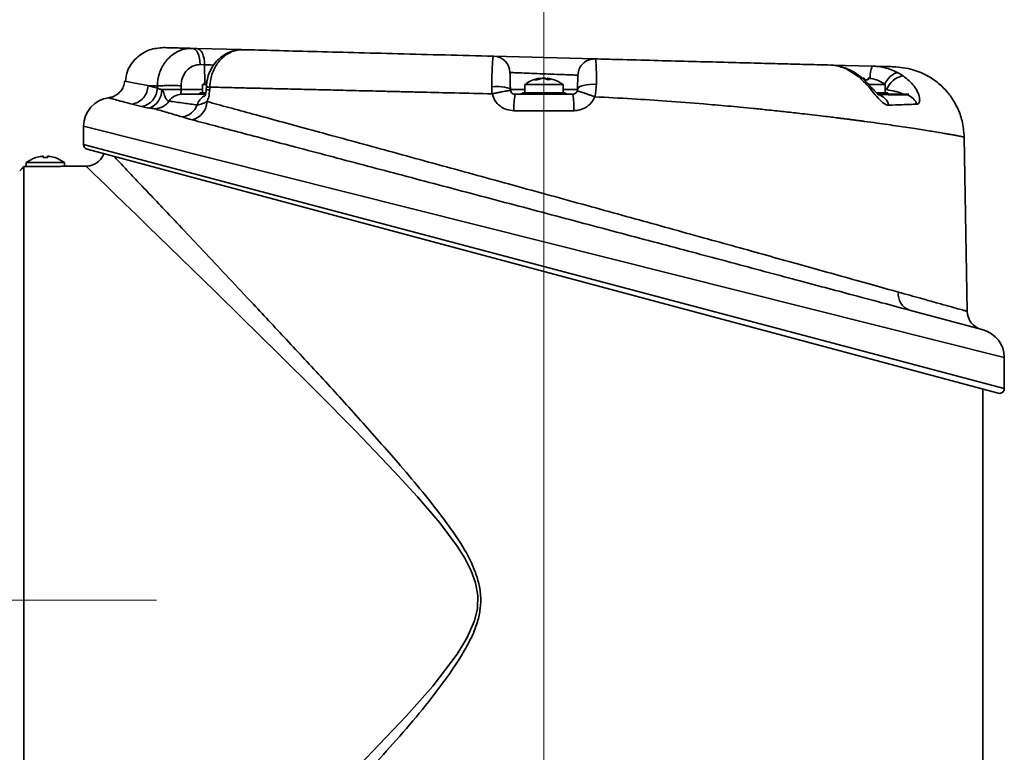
# Model space of a CAD drawing. Header units: millimetres. Extents: x 192 to 260, y 66 to 212.
# Tile 4 of 14: x 245 to 258, y 76 to 86. Entities that reach past the tile are written whole.
import ezdxf

# ---------------------------------------------------------------- set-up
doc = ezdxf.new("R2010")
doc.units = ezdxf.units.MM
doc.linetypes.add('CENTERX2', pattern=[20.32, 12.7, -2.54, 2.54, -2.54])
doc.layers.add('10', color=7, linetype='Continuous')
doc.styles.add('SLDTEXTSTYLE0', font='TXT', dxfattribs={"width": 0.7})
doc.dimstyles.new('SLDDIMSTYLE0', dxfattribs={"dimtxt": 3.5, "dimasz": 2.1, "dimexe": 0, "dimexo": 0.0625, "dimgap": 0.875, "dimtad": 2, "dimdec": 3, "dimlfac": 15.77, "dimrnd": 1e-09, "dimzin": 12, "dimdsep": 46, "dimtxsty": 'SLDTEXTSTYLE0', "dimsah": 1, "dimcen": 0.09, "dimadec": 0, "dimazin": 3, "dimtfac": 1, "dimtdec": 3, "dimtofl": 0, "dimtmove": 0, "dimatfit": 3, "dimfxl": 0, "dimfrac": 2, "dimtolj": 1, "dimtzin": 12, "dimarcsym": 0})

# ---------------------------------------------------------------- blocks, each defined once
blk = doc.blocks.new('_D')
at = {"layer": '10'}
for p, q in [((224.512, 78.138), (214.359, 78.138)), ((216.359, 66.375), (216.359, 78.138)), ((249.776, 66.375), (214.359, 66.375))]:
    blk.add_line(p, q, dxfattribs=at)
for points in [[(216.359, 78.138), (216.109, 76.038), (216.609, 76.038)], [(216.359, 66.375), (216.609, 68.475), (216.109, 68.475)]]:
    blk.add_solid(points, dxfattribs=at)
at = {"layer": '10', "insert": (211.847, 69.615), "char_height": 3.5, "attachment_point": 1, "rotation": 90, "style": 'SLDTEXTSTYLE0'}
blk.add_mtext('185.5', dxfattribs=at)

msp = doc.modelspace()

# ---------------------------------------------------------------- linework, layer by layer
at = {"color": 7, "linetype": 'Continuous', "lineweight": 35}
for p, q in [((247.535282, 85.473325), (247.594667, 85.47177)), ((247.594667, 85.47177), (248.189676, 85.45619)), ((251.542802, 85.368385), (252.888548, 85.333145)), ((252.910734, 85.332564), (252.946719, 85.331622)), ((247.69979, 85.255716), (247.640404, 85.257271)), ((247.69979, 85.255716), (247.702996, 85.010798)), ((256.037766, 85.25068), (256.575299, 85.236604)), ((256.394662, 85.096597), (256.223837, 85.204132)), ((252.155738, 85.074483), (252.086133, 85.05697)), ((252.114034, 85.05697), (252.183639, 85.074483)), ((252.16525, 85.068626), (252.16525, 85.075265)), ((252.255403, 85.069856), (252.237014, 85.074483)), ((252.237014, 85.074483), (252.237014, 85.064395)), ((252.255403, 85.075265), (252.255403, 85.057162)), ((252.257952, 85.074483), (252.257952, 85.05725)), ((256.465874, 85.074483), (256.465874, 85.05697)), ((256.465874, 85.074483), (256.465874, 85.05697)), ((256.521676, 85.05697), (256.521676, 85.074483)), ((256.920035, 85.147603), (256.98463, 85.107912)), ((246.95024, 84.977351), (247.072431, 84.944299)), ((247.072431, 84.944299), (247.072568, 84.974435)), ((247.673232, 84.990827), (247.673232, 84.881539)), ((247.673232, 84.990827), (247.726352, 84.990827)), ((247.723483, 84.961041), (247.722371, 84.925373)), ((247.768495, 84.957974), (247.767358, 84.922331)), ((251.95668, 84.990827), (251.95668, 84.881539)), ((251.95668, 84.990827), (251.990662, 84.990827)), ((251.990662, 84.990827), (252.463973, 84.990827)), ((252.086133, 85.05697), (252.114034, 85.05697)), ((252.463973, 84.881539), (252.463973, 84.990827)), ((256.521676, 85.05697), (256.465874, 85.05697)), ((256.465874, 85.05697), (256.521676, 85.05697)), ((256.529126, 84.990827), (256.747421, 84.990827)), ((256.747421, 84.881539), (256.747421, 84.990827)), ((247.387773, 84.924267), (247.673232, 84.924267)), ((247.390915, 84.862515), (247.709224, 84.862515)), ((247.713391, 84.875198), (247.634288, 84.875198)), ((247.653312, 84.881539), (247.713182, 84.881539)), ((251.764829, 84.924267), (251.95668, 84.924267)), ((251.827599, 84.862345), (251.822878, 84.862515)), ((251.822878, 84.862515), (252.597775, 84.862515)), ((252.593054, 84.862345), (251.827599, 84.862345)), ((252.502916, 84.875198), (251.917737, 84.875198)), ((251.93676, 84.881539), (252.483893, 84.881539)), ((252.463973, 84.924267), (252.655824, 84.924267)), ((252.597775, 84.862515), (252.593054, 84.862345)), ((256.634047, 84.881539), (256.767341, 84.881539)), ((256.639189, 84.862515), (257.061392, 84.862515)), ((256.786365, 84.875198), (256.641932, 84.875198)), ((256.764493, 84.924267), (256.747421, 84.934914)), ((256.747421, 84.924267), (256.764493, 84.924267)), ((257.061392, 84.862515), (257.039892, 84.853937)), ((246.862162, 84.69888), (246.737557, 84.731557)), ((252.60826, 84.644448), (251.812393, 84.644448)), ((246.091113, 84.438199), (246.091113, 84.194913)), ((258.32954, 81.362816), (246.091113, 84.438199)), ((257.836792, 81.977626), (257.796348, 84.294635)), ((246.091113, 84.194913), (258.32954, 80.949618)), ((245.456044, 84.021052), (245.456523, 84.020223)), ((245.555919, 84.037736), (245.555919, 84.020223)), ((245.555919, 84.037736), (245.555919, 84.020223)), ((245.611722, 84.020223), (245.611722, 84.037736)), ((245.611722, 84.020223), (245.611722, 84.037736)), ((258.249717, 80.888367), (246.138112, 84.133662)), ((245.58382, 83.901143), (245.298469, 83.901143)), ((245.298469, 83.901143), (245.298469, 72.367302)), ((245.330174, 83.95408), (245.330174, 83.901143)), ((245.330174, 83.95408), (245.837467, 83.95408)), ((245.555919, 84.020223), (245.611722, 84.020223)), ((245.611722, 84.020223), (245.555919, 84.020223)), ((245.837467, 83.906736), (245.837467, 83.95408)), ((246.122819, 83.908203), (245.865523, 83.908203)), ((257.069765, 81.992316), (258.047544, 81.730321)), ((258.32954, 80.949618), (258.32954, 81.362816)), ((258.044188, 72.177068), (258.044188, 80.943438))]:
    msp.add_line(p, q, dxfattribs=at)
at = {"color": 7, "linetype": 'Continuous', "lineweight": 35, "flags": 128}
for points in [[(247.535282, 85.473325), (247.556256, 85.46872), (247.576252, 85.456177), (247.594538, 85.436153), (247.610447, 85.409381), (247.623397, 85.37684), (247.632916, 85.339717), (247.638655, 85.299369), (247.640404, 85.257271)], [(247.69979, 85.255716), (247.69804, 85.297814), (247.692301, 85.338162), (247.682783, 85.375285), (247.669832, 85.407826), (247.653923, 85.434598), (247.635637, 85.454622), (247.615641, 85.467165), (247.594667, 85.47177)], [(256.223837, 85.204132), (256.243891, 85.200753), (256.244714, 85.200421)], [(256.394662, 85.096597), (256.414676, 85.094781), (256.427621, 85.087861)], [(256.738345, 84.997713), (256.759952, 85.032976), (256.786189, 85.068006), (256.814157, 85.098056), (256.842693, 85.121878), (256.870612, 85.138481), (256.896755, 85.147177), (256.920035, 85.147603)], [(246.641848, 85.036162), (246.640155, 85.036514), (246.664261, 85.031857), (246.727356, 85.019718), (246.821225, 85.001794), (246.949668, 84.977513), (246.94967, 84.977512), (246.94967, 84.977512)], [(251.516882, 84.963896), (251.563472, 84.965185), (251.609157, 84.964414), (251.651924, 84.961616), (251.689884, 84.956915), (251.721366, 84.950518), (251.744979, 84.942706), (251.759683, 84.933826), (251.764829, 84.924267)], [(252.655824, 84.924267), (252.6612, 84.940252), (252.676245, 84.955264), (252.700285, 84.968632), (252.732249, 84.979759), (252.770707, 84.988149), (252.813943, 84.993426), (252.860026, 84.995355), (252.906898, 84.99385)], [(245.242186, 83.844791), (245.270307, 83.872947), (245.298469, 83.901143)], [(249.664114, 75.847766), (250.021802, 76.216582), (250.377697, 76.596014), (250.731603, 76.994479), (251.057465, 77.420243), (251.187064, 77.631743), (251.288322, 77.863326), (251.326358, 78.02693), (251.331442, 78.201448), (251.302132, 78.366048), (251.243761, 78.528303), (251.157667, 78.696592), (251.056755, 78.856308), (250.826142, 79.164065), (250.528241, 79.513056), (250.219632, 79.849907), (249.703536, 80.387918), (249.190441, 80.906001), (248.676309, 81.417299), (248.181189, 81.904841), (247.848785, 82.230448), (247.532574, 82.539209), (247.228791, 82.83512), (246.950271, 83.10591), (246.789008, 83.262506), (246.641469, 83.405665), (246.506777, 83.536275), (246.389712, 83.649731), (246.296991, 83.739555), (246.222851, 83.811357), (246.167361, 83.865084), (246.13377, 83.897602), (246.122819, 83.908203), (246.122819, 83.908203)]]:
    msp.add_lwpolyline(points, dxfattribs=at)
at = {"color": 7, "linetype": 'Continuous', "lineweight": 35}
for centre, radius, start, end in [((251.536992, 85.146521), 0.22194, 1.4999992, 88.5), ((256.852283, 85.104003), 0.307088, 154.4179664, 185.6534869), ((252.18049, 84.952762), 0.12516, 56.3671819, 76.5388677), ((252.228816, 84.952762), 0.12516, 56.3671839, 76.5388661), ((256.493775, 84.66594), 0.41123, 71.9676476, 83.4478278), ((257.03773, 84.820499), 0.292277, 100.4673889, 159.2045405), ((246.814039, 84.952897), 0.258535, 280.7273153, 358.0943213), ((256.493775, 84.66594), 0.412175, 52.0201276, 71.9470385), ((246.471582, 84.438199), 0.380469, 97.1357992, 180.0120268), ((246.880326, 84.91436), 0.249579, 290.3493388, 2.3722578), ((247.249101, 79.055694), 5.870211, 88.6463771, 91.1655764), ((247.394228, 84.668417), 0.194127, 90.977802, 147.7918044), ((247.596241, 84.925927), 0.063412, 270, 306.8698976), ((247.803672, 84.661159), 0.210651, 121.8719738, 163.6456765), ((247.653312, 84.849833), 0.031706, 90, 126.8698976), ((247.765517, 85.228016), 0.305691, 261.886479, 270.34511), ((252.655351, 84.695102), 0.844478, 168.5774671, 183.4388112), ((251.87969, 84.925927), 0.063412, 270, 306.8698976), ((251.93676, 84.849833), 0.031706, 90, 126.8698976), ((252.483893, 84.849833), 0.031706, 53.1301024, 90), ((252.540963, 84.925927), 0.063412, 233.1301024, 270), ((251.765302, 84.695102), 0.844478, 356.5611888, 11.4225329), ((256.601759, 84.665981), 0.199649, 14.8186604, 74.8027999), ((256.767341, 84.849833), 0.031706, 53.1301024, 90), ((256.973843, 84.655617), 0.209029, 21.418147, 71.5800082), ((247.03195, 84.913215), 0.243284, 270.627094, 324.4847379), ((247.368896, 84.807635), 0.24844, 278.6720527, 339.4614291), ((247.465208, 84.779946), 0.267462, 285.3413048, 356.915324), ((246.154524, 84.194913), 0.063412, 180.0120794, 255), ((245.58382, 83.629192), 0.412175, 108.0782846, 127.9798724), ((245.58382, 83.629192), 0.41123, 96.5521722, 108.0323524), ((245.58382, 83.629192), 0.41123, 71.9676476, 83.4478278), ((245.58382, 83.629192), 0.412175, 52.0201276, 71.9258217), ((257.143355, 82.202418), 0.222617, 172.1319661, 250.6968444), ((258.09041, 81.981428), 0.253646, 180.8978611, 255), ((257.949071, 81.362816), 0.380469, 0.2838962, 75), ((258.266129, 80.949618), 0.063412, 255, 0)]:
    msp.add_arc(centre, radius, start, end, dxfattribs=at)
msp.add_ellipse((255.798917, -206.174077), major_axis=(-5.21864, 398.469791), ratio=0.016901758, start_param=0.751269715, end_param=0.751461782, dxfattribs=at)
for points, knots in [([(247.156849, 85.483235), (247.092549, 85.478071), (246.993605, 85.470124), (246.873391, 85.40932), (246.790072, 85.345333), (246.722832, 85.264864), (246.663899, 85.162933), (246.653099, 85.081824), (246.646878, 85.035106)], [0, 0, 0, 0, 0.2557488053, 0.393538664, 0.5342884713, 0.675038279, 0.8128281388, 1, 1, 1, 1]), ([(247.07257, 84.974587), (247.07257, 84.974588), (247.073206, 85.031212), (247.091725, 85.144902), (247.168037, 85.294685), (247.284628, 85.408179), (247.413905, 85.465385), (247.500318, 85.474241), (247.535281, 85.473325), (247.535282, 85.473325)], [0, 0, 0, 0, 0.000004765, 0.21280821, 0.425178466, 0.638353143, 0.853005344, 0.999995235, 1, 1, 1, 1]), ([(247.156859, 85.483235), (247.156856, 85.483235), (247.145615, 85.483529), (247.191406, 85.48233), (247.307591, 85.479288), (247.459412, 85.475312), (247.535282, 85.473325)], [0, 0, 0, 0, 0.00009611, 0.333256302, 0.666807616, 1, 1, 1, 1]), ([(248.200925, 85.455335), (248.190646, 85.455362), (248.164472, 85.455432), (248.106929, 85.447961), (248.030971, 85.426522), (247.947147, 85.382062), (247.873273, 85.321533), (247.811391, 85.246354), (247.764152, 85.159504), (247.733245, 85.063563), (247.724571, 84.995918), (247.723513, 84.961521), (247.723498, 84.961042)], [0, 0, 0, 0, 0.041733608, 0.106274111, 0.232174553, 0.356657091, 0.4829173, 0.608859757, 0.738085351, 0.86683704, 0.998143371, 1, 1, 1, 1]), ([(248.209953, 85.455659), (248.209952, 85.455659), (248.16205, 85.456913), (248.064734, 85.439732), (247.93402, 85.35768), (247.833013, 85.228954), (247.780607, 85.087678), (247.769534, 84.994352), (247.768517, 84.958023), (247.768517, 84.958022)], [0, 0, 0, 0, 0.000004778, 0.21605967, 0.43238842, 0.648364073, 0.863077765, 0.999995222, 1, 1, 1, 1]), ([(248.209898, 85.45566), (248.347381, 85.45206), (248.62602, 85.444763), (249.123763, 85.43173), (249.674018, 85.417321), (250.268231, 85.401761), (250.893181, 85.385396), (251.32616, 85.374058), (251.542798, 85.368385)], [0, 0, 0, 0, 0.163256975, 0.330877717, 0.498727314, 0.666443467, 0.833106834, 1, 1, 1, 1]), ([(251.516882, 84.963896), (251.517525, 85.01874), (251.518809, 85.128301), (251.524487, 85.259301), (251.532557, 85.347645), (251.539285, 85.368477), (251.542802, 85.368385), (251.542802, 85.368385)], [0, 0, 0, 0, 0.2468141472, 0.493047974, 0.7405188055, 0.9999945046, 1, 1, 1, 1]), ([(252.888548, 85.333145), (252.888548, 85.333145), (252.892451, 85.333043), (252.899419, 85.312799), (252.905952, 85.225292), (252.908072, 85.11011), (252.907215, 85.025165), (252.906898, 84.99385)], [0, 0, 0, 0, 0.000006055, 0.279001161, 0.5588497, 0.837369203, 1, 1, 1, 1]), ([(252.888556, 85.333145), (252.992269, 85.330429), (253.257694, 85.323479), (253.675592, 85.312536), (254.130458, 85.300625), (254.561338, 85.289342), (254.960552, 85.278888), (255.326985, 85.269293), (255.691613, 85.259744), (255.903524, 85.254195), (256.022392, 85.251083)], [0, 0, 0, 0, 0.081740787, 0.209192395, 0.337426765, 0.463607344, 0.590501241, 0.714944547, 0.840102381, 1, 1, 1, 1]), ([(247.640404, 85.257271), (247.612091, 85.254801), (247.555465, 85.24986), (247.479744, 85.201806), (247.422566, 85.129756), (247.392526, 85.049815), (247.389292, 84.997048), (247.388035, 84.976524)], [0, 0, 0, 0, 0.216342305, 0.432690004, 0.648731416, 0.863368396, 1, 1, 1, 1]), ([(247.8192, 85.251062), (247.792735, 85.252093), (247.750681, 85.253732), (247.713553, 85.255179), (247.69979, 85.255716)], [0, 0, 0, 0, 0.629283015, 1, 1, 1, 1]), ([(256.223837, 85.204132), (256.169466, 85.222896), (256.100393, 85.246734), (256.035848, 85.25073), (256.022351, 85.251084), (256.02235, 85.251084)], [0, 0, 0, 0, 0.787144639, 0.999985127, 1, 1, 1, 1]), ([(256.244958, 85.19999), (256.242413, 85.201158), (256.204692, 85.218481), (256.147334, 85.236594), (256.0931, 85.242915), (256.07473, 85.245056)], [0, 0, 0, 0, 0.045650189, 0.67674746, 1, 1, 1, 1]), ([(256.427214, 85.08732), (256.422872, 85.091245), (256.38872, 85.122119), (256.328332, 85.162285), (256.268105, 85.188503), (256.244185, 85.198916)], [0, 0, 0, 0, 0.080726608, 0.634893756, 1, 1, 1, 1]), ([(256.575299, 85.236604), (256.5753, 85.236604), (256.646946, 85.234728), (256.771045, 85.217441), (256.875698, 85.168386), (256.920035, 85.147603)], [0, 0, 0, 0, 0.000010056, 0.576349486, 1, 1, 1, 1]), ([(256.575299, 85.236604), (256.57537, 85.236602), (256.641684, 85.234866), (256.752435, 85.231966), (256.846764, 85.229496), (256.883685, 85.228529), (256.857648, 85.229211), (256.848072, 85.229461)], [0, 0, 0, 0, 0.000297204, 0.27963334, 0.558759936, 0.837724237, 1, 1, 1, 1]), ([(257.796347, 84.294635), (257.790373, 84.366759), (257.779301, 84.500441), (257.720432, 84.659208), (257.662418, 84.767487), (257.615749, 84.837181), (257.554399, 84.914776), (257.460782, 85.009489), (257.31211, 85.114594), (257.104853, 85.205156), (256.94402, 85.220788), (256.857248, 85.229221)], [0, 0, 0, 0, 0.138754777, 0.257181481, 0.321990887, 0.374240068, 0.418157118, 0.509738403, 0.639779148, 0.805655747, 1, 1, 1, 1]), ([(251.758857, 85.15233), (251.758948, 85.148844), (251.759126, 85.142032), (251.760481, 85.090301), (251.762399, 85.017036), (251.764019, 84.955193), (251.764829, 84.924267)], [0, 0, 0, 0, 0.259723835, 0.507525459, 0.753729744, 1, 1, 1, 1]), ([(252.660874, 85.117091), (252.655894, 85.117285), (252.645934, 85.117675), (252.568297, 85.12071), (252.453938, 85.125179), (252.311058, 85.130763), (252.156948, 85.136784), (252.008719, 85.142574), (251.88308, 85.14748), (251.794824, 85.150926), (251.761526, 85.152226), (251.759371, 85.15231), (251.758857, 85.15233)], [0, 0, 0, 0, 0.107254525, 0.2145119, 0.321818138, 0.429202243, 0.536659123, 0.644151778, 0.751627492, 0.859040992, 0.966374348, 1, 1, 1, 1]), ([(252.154269, 85.073678), (252.152318, 85.07361), (252.119812, 85.072489), (252.058904, 85.050476), (251.995067, 85.022158), (251.966202, 84.996641), (251.960661, 84.991742)], [0, 0, 0, 0, 0.027501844, 0.458165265, 0.895980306, 1, 1, 1, 1]), ([(252.155738, 85.074483), (252.157484, 85.074705), (252.160976, 85.075148), (252.164107, 85.075402), (252.165506, 85.075432), (252.165172, 85.075282), (252.165135, 85.075265)], [0, 0, 0, 0, 0.320773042, 0.641649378, 0.960243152, 1, 1, 1, 1]), ([(252.209626, 85.074483), (252.208386, 85.074703), (252.205906, 85.075143), (252.200259, 85.075423), (252.193984, 85.075368), (252.188182, 85.075023), (252.184968, 85.074641), (252.183639, 85.074483)], [0, 0, 0, 0, 0.21361365, 0.427296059, 0.639458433, 0.85095919, 1, 1, 1, 1]), ([(252.211027, 85.074483), (252.212267, 85.074703), (252.214747, 85.075143), (252.220394, 85.075423), (252.226669, 85.075368), (252.232471, 85.075023), (252.235685, 85.074641), (252.237014, 85.074483)], [0, 0, 0, 0, 0.213613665, 0.427296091, 0.639458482, 0.850959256, 1, 1, 1, 1]), ([(252.264915, 85.074483), (252.263181, 85.074703), (252.259711, 85.075143), (252.256411, 85.075423), (252.255078, 85.075368), (252.25573, 85.075023), (252.257302, 85.074641), (252.257952, 85.074483)], [0, 0, 0, 0, 0.213613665, 0.427296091, 0.639458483, 0.850959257, 1, 1, 1, 1]), ([(252.459715, 84.991977), (252.442794, 85.004501), (252.40235, 85.034438), (252.334844, 85.062522), (252.284505, 85.069711), (252.263147, 85.07276)], [0, 0, 0, 0, 0.292856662, 0.699974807, 1, 1, 1, 1]), ([(252.655824, 84.924267), (252.656291, 84.942106), (252.65756, 84.990553), (252.659264, 85.055631), (252.660616, 85.107236), (252.660788, 85.113806), (252.660874, 85.117091)], [0, 0, 0, 0, 0.161980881, 0.43990117, 0.719990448, 1, 1, 1, 1]), ([(256.794768, 84.717044), (256.78318, 84.718277), (256.754785, 84.721301), (256.718766, 84.74686), (256.670247, 84.790208), (256.611152, 84.857278), (256.514556, 84.979477), (256.43936, 85.052933), (256.394662, 85.096597)], [0, 0, 0, 0, 0.098899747, 0.242347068, 0.264373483, 0.463568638, 0.681137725, 1, 1, 1, 1]), ([(256.664483, 84.85377), (256.66474, 84.853637), (256.665635, 84.853174), (256.659773, 84.856845), (256.647599, 84.866923), (256.627352, 84.885728), (256.596726, 84.917417), (256.553349, 84.965037), (256.496672, 85.024365), (256.454003, 85.067298), (256.428115, 85.087356), (256.427512, 85.087824)], [0, 0, 0, 0, 0.024789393, 0.086488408, 0.151090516, 0.224017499, 0.344293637, 0.512970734, 0.727084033, 0.993634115, 1, 1, 1, 1]), ([(256.465874, 85.074483), (256.465667, 85.074703), (256.465255, 85.075143), (256.462014, 85.075423), (256.457246, 85.075368), (256.451896, 85.075023), (256.448326, 85.074641), (256.44685, 85.074483)], [0, 0, 0, 0, 0.2136136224, 0.4272960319, 0.6394584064, 0.8509591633, 1, 1, 1, 1]), ([(256.540699, 85.074483), (256.538578, 85.074703), (256.534333, 85.075143), (256.528651, 85.075423), (256.52436, 85.075368), (256.522023, 85.075023), (256.521778, 85.074641), (256.521676, 85.074483)], [0, 0, 0, 0, 0.21361365, 0.427296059, 0.639458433, 0.85095919, 1, 1, 1, 1]), ([(256.98463, 85.107912), (257.038007, 85.064205), (257.122403, 84.9951), (257.186641, 84.88164), (257.208221, 84.802743), (257.201921, 84.751136), (257.183502, 84.733568), (257.171038, 84.732228), (257.168437, 84.731949)], [0, 0, 0, 0, 0.339752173, 0.537182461, 0.706349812, 0.85766755, 0.970292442, 1, 1, 1, 1]), ([(246.638112, 85.036437), (246.637736, 85.028811), (246.636158, 84.996859), (246.614552, 84.94686), (246.577815, 84.894502), (246.534884, 84.85743), (246.490956, 84.833417), (246.453893, 84.820322), (246.431705, 84.817349), (246.424143, 84.816337)], [0, 0, 0, 0, 0.069013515, 0.289159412, 0.478947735, 0.646981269, 0.797386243, 0.930953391, 1, 1, 1, 1]), ([(247.072567, 84.974435), (247.060397, 84.974724), (247.016849, 84.97576), (246.978135, 84.976685), (246.95024, 84.977351)], [0, 0, 0, 0, 0.27946805, 1, 1, 1, 1]), ([(247.072431, 84.944299), (247.084096, 84.938823), (247.099509, 84.931587), (247.123787, 84.92604), (247.129691, 84.924691)], [0, 0, 0, 0, 0.756805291, 1, 1, 1, 1]), ([(247.737611, 85.029123), (247.722415, 85.022455), (247.700287, 85.012743), (247.682525, 84.996589), (247.67696, 84.991527)], [0, 0, 0, 0, 0.68668434, 1, 1, 1, 1]), ([(247.723768, 84.961033), (247.723673, 84.961024), (247.722032, 84.960873), (247.728209, 84.960285), (247.742235, 84.959297), (247.759742, 84.958431), (247.768496, 84.957998)], [0, 0, 0, 0, 0.019979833, 0.346653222, 0.673326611, 1, 1, 1, 1]), ([(251.522108, 84.868633), (251.356043, 84.872574), (251.044595, 84.879965), (250.705863, 84.888044), (250.500092, 84.892963), (250.404449, 84.895251), (250.313442, 84.897428), (250.227027, 84.899494), (250.145151, 84.901449), (249.970638, 84.905608), (249.709941, 84.911803), (249.374314, 84.919781), (249.061803, 84.927215), (248.772567, 84.934105), (248.506326, 84.940454), (248.249778, 84.946571), (248.001413, 84.952467), (247.845914, 84.956144), (247.768499, 84.957974)], [0, 0, 0, 0, 0.113163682, 0.212233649, 0.235856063, 0.258511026, 0.280198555, 0.300918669, 0.320671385, 0.33945672, 0.428006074, 0.513892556, 0.597116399, 0.677677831, 0.755577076, 0.830814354, 0.915771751, 1, 1, 1, 1]), ([(251.522109, 84.868675), (251.522109, 84.868676), (251.518382, 84.900457), (251.517632, 84.932177), (251.516882, 84.963896)], [0, 0, 0, 0, 0.000039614, 1, 1, 1, 1]), ([(252.249812, 85.05697), (252.257987, 85.057389), (252.274338, 85.058226), (252.290205, 85.057389), (252.298138, 85.05697)], [0, 0, 0, 0, 0.499999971, 1, 1, 1, 1]), ([(252.906898, 84.99385), (252.905375, 84.962301), (252.902744, 84.90783), (252.89175, 84.85181), (252.88611, 84.828573), (252.88611, 84.828572)], [0, 0, 0, 0, 0.579173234, 0.999977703, 1, 1, 1, 1]), ([(256.621073, 85.05697), (256.621395, 85.057528), (256.621717, 85.058086), (256.621556, 85.057807), (256.621555, 85.057806)], [0, 0, 0, 0, 0.998991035, 1, 1, 1, 1]), ([(246.737565, 84.731558), (246.691753, 84.743606), (246.599825, 84.767783), (246.503503, 84.793408), (246.443413, 84.809465), (246.417385, 84.816443), (246.42341, 84.814834), (246.424315, 84.814592)], [0, 0, 0, 0, 0.234120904, 0.469797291, 0.713367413, 0.956939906, 1, 1, 1, 1]), ([(247.129691, 84.924691), (247.133831, 84.921767), (247.14211, 84.91592), (247.159408, 84.88112), (247.169058, 84.830031), (247.194724, 84.788603), (247.214733, 84.773569), (247.226742, 84.772243), (247.229974, 84.771886)], [0, 0, 0, 0, 0.068497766, 0.136997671, 0.459230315, 0.687620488, 0.915937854, 1, 1, 1, 1]), ([(247.387773, 84.924267), (247.387501, 84.920239), (247.386731, 84.90887), (247.385668, 84.891486), (247.385432, 84.875576), (247.386738, 84.864698), (247.38953, 84.863239), (247.390915, 84.862515)], [0, 0, 0, 0, 0.1179825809, 0.3329621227, 0.5554266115, 0.7795291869, 1, 1, 1, 1]), ([(247.721973, 84.925609), (247.72155, 84.916461), (247.720586, 84.895572), (247.713975, 84.868021), (247.705767, 84.84626), (247.699466, 84.836675), (247.700023, 84.837328), (247.700207, 84.837545)], [0, 0, 0, 0, 0.1863248, 0.425470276, 0.639356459, 0.88018043, 1, 1, 1, 1]), ([(247.767358, 84.922331), (247.764518, 84.890149), (247.759531, 84.83365), (247.740481, 84.786043), (247.732282, 84.765553)], [0, 0, 0, 0, 0.569611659, 1, 1, 1, 1]), ([(251.812393, 84.644448), (251.778883, 84.647597), (251.712136, 84.653869), (251.623706, 84.703095), (251.553817, 84.77537), (251.532629, 84.837702), (251.522101, 84.868674)], [0, 0, 0, 0, 0.253646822, 0.5052159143, 0.7541462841, 1, 1, 1, 1]), ([(251.522107, 84.868675), (251.537349, 84.872057), (251.567833, 84.878821), (251.613071, 84.888299), (251.655405, 84.896748), (251.693053, 84.903774), (251.724377, 84.909083), (251.747762, 84.912388), (251.763044, 84.913734), (251.7652, 84.912807), (251.766279, 84.912344)], [0, 0, 0, 0, 0.124999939, 0.249999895, 0.374999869, 0.49999986, 0.624999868, 0.749999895, 0.874999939, 1, 1, 1, 1]), ([(251.764829, 84.924267), (251.764918, 84.922215), (251.765073, 84.918661), (251.765921, 84.91422), (251.766279, 84.912344)], [0, 0, 0, 0, 0.5775311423, 1, 1, 1, 1]), ([(251.766278, 84.912347), (251.76841, 84.905531), (251.770585, 84.898575), (251.778068, 84.886444), (251.787867, 84.875565), (251.806553, 84.864701), (251.821036, 84.86324), (251.828219, 84.862515)], [0, 0, 0, 0, 0.239289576, 0.244183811, 0.496256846, 0.750185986, 1, 1, 1, 1]), ([(252.592435, 84.862515), (252.596556, 84.862758), (252.607974, 84.863429), (252.625178, 84.870396), (252.641958, 84.883886), (252.648494, 84.896972), (252.651723, 84.903436)], [0, 0, 0, 0, 0.159652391, 0.442335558, 0.724513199, 1, 1, 1, 1]), ([(252.886118, 84.82857), (252.871076, 84.799556), (252.840795, 84.741146), (252.761146, 84.67942), (252.680072, 84.648433), (252.627505, 84.645516), (252.60826, 84.644448)], [0, 0, 0, 0, 0.274994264, 0.553618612, 0.836574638, 1, 1, 1, 1]), ([(252.651722, 84.903432), (252.652217, 84.904828), (252.653329, 84.907962), (252.655329, 84.915953), (252.655609, 84.920659), (252.655824, 84.924267)], [0, 0, 0, 0, 0.1577396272, 0.3541600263, 1, 1, 1, 1]), ([(252.651722, 84.903433), (252.652932, 84.903963), (252.655352, 84.905025), (252.670357, 84.902171), (252.692989, 84.896169), (252.723082, 84.886967), (252.759102, 84.875054), (252.799501, 84.860925), (252.8426, 84.845222), (252.871608, 84.834122), (252.886112, 84.828572)], [0, 0, 0, 0, 0.125000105, 0.25000018, 0.375000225, 0.50000024, 0.625000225, 0.75000018, 0.875000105, 1, 1, 1, 1]), ([(257.796348, 84.294635), (257.794367, 84.295055), (257.790335, 84.29591), (257.75692, 84.302559), (257.708878, 84.311618), (257.652959, 84.321778), (257.597211, 84.33165), (257.531293, 84.343042), (257.454839, 84.355948), (257.369108, 84.370107), (257.273672, 84.385535), (257.1678, 84.402216), (257.048099, 84.420561), (256.919645, 84.439682), (256.782781, 84.459506), (256.635092, 84.480353), (256.511594, 84.497205), (256.420152, 84.509395), (256.369563, 84.516071), (256.317053, 84.52293), (256.262579, 84.529971), (256.2061, 84.537196), (256.149957, 84.544299), (256.084595, 84.552501), (255.999782, 84.562994), (255.881875, 84.577265), (255.749376, 84.592877), (255.584321, 84.611792), (255.39719, 84.632506), (255.190084, 84.654387), (254.997524, 84.673804), (254.822676, 84.690735), (254.653837, 84.706433), (254.491668, 84.7209), (254.226737, 84.743537), (253.859906, 84.771925), (253.375815, 84.804236), (253.051568, 84.82034), (252.886112, 84.828558)], [0, 0, 0, 0, 0.04168307, 0.084805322, 0.129371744, 0.156809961, 0.184770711, 0.213254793, 0.24226295, 0.271795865, 0.300205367, 0.329788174, 0.360544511, 0.392474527, 0.421343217, 0.451630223, 0.484969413, 0.494206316, 0.503652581, 0.513308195, 0.523173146, 0.533247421, 0.543531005, 0.552768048, 0.567223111, 0.58689548, 0.611692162, 0.631601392, 0.665010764, 0.697670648, 0.723650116, 0.748343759, 0.771751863, 0.793874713, 0.814712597, 0.87867791, 0.93809199, 1, 1, 1, 1]), ([(257.039892, 84.853937), (256.972504, 84.854976), (256.85531, 84.856782), (256.714105, 84.858092), (256.654095, 84.858648)], [0, 0, 0, 0, 0.5750193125, 1, 1, 1, 1]), ([(256.98424, 84.862515), (256.984195, 84.862799), (256.98412, 84.863274), (256.977836, 84.867049), (256.961494, 84.874974), (256.926951, 84.888), (256.861409, 84.907265), (256.803397, 84.917442), (256.764493, 84.924267)], [0, 0, 0, 0, 0.048371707, 0.080925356, 0.192817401, 0.347762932, 0.562595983, 1, 1, 1, 1]), ([(246.967116, 84.680358), (246.956981, 84.681741), (246.91445, 84.687548), (246.88477, 84.693981), (246.862162, 84.69888)], [0, 0, 0, 0, 0.23829116, 1, 1, 1, 1]), ([(247.034613, 84.669945), (247.032816, 84.670424), (247.02809, 84.671684), (247.004821, 84.675524), (246.98365, 84.678238), (246.967116, 84.680358)], [0, 0, 0, 0, 0.118389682, 0.311458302, 1, 1, 1, 1]), ([(247.229974, 84.771886), (247.291981, 84.76326), (247.402866, 84.747835), (247.54076, 84.728844), (247.601544, 84.720473)], [0, 0, 0, 0, 0.559198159, 1, 1, 1, 1]), ([(247.601544, 84.720473), (247.625738, 84.724914), (247.669411, 84.732932), (247.712889, 84.755491), (247.732282, 84.765553)], [0, 0, 0, 0, 0.553971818, 1, 1, 1, 1]), ([(247.732282, 84.765553), (247.827366, 84.739758), (248.017535, 84.688166), (248.341931, 84.60004), (248.693798, 84.504341), (249.07722, 84.399922), (249.486188, 84.288391), (249.92252, 84.169224), (250.380068, 84.044068), (250.850362, 83.915221), (251.325032, 83.784965), (251.804913, 83.65307), (252.292353, 83.518877), (252.775481, 83.385653), (253.246409, 83.255583), (253.706599, 83.128283), (254.161036, 83.002378), (254.601452, 82.880171), (255.021052, 82.763566), (255.421456, 82.652139), (255.80384, 82.545579), (256.191342, 82.43745), (256.57522, 82.330186), (256.806511, 82.26545), (256.922834, 82.232892)], [0, 0, 0, 0, 0.0425282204, 0.0850573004, 0.1288080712, 0.1725597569, 0.2175005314, 0.2624421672, 0.3087348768, 0.3550282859, 0.3997657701, 0.4445035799, 0.4905199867, 0.5365364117, 0.5801876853, 0.6238386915, 0.6686844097, 0.7135295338, 0.7569164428, 0.8003026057, 0.8449259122, 0.8895481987, 0.9444506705, 1, 1, 1, 1]), ([(257.168437, 84.731949), (257.10554, 84.729508), (256.993017, 84.725141), (256.855443, 84.719522), (256.794768, 84.717044)], [0, 0, 0, 0, 0.558962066, 1, 1, 1, 1]), ([(247.406355, 84.562036), (247.337598, 84.58172), (247.199639, 84.621217), (247.08974, 84.653668), (247.034613, 84.669945)], [0, 0, 0, 0, 0.498392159, 1, 1, 1, 1]), ([(247.53597, 84.522015), (247.512669, 84.528695), (247.469525, 84.541065), (247.431604, 84.554729), (247.409696, 84.561069), (247.406355, 84.562036)], [0, 0, 0, 0, 0.498795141, 0.923568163, 1, 1, 1, 1]), ([(254.604967, 82.651053), (254.466344, 82.688), (254.178313, 82.764769), (253.719721, 82.886857), (253.236769, 83.015314), (252.743017, 83.146513), (252.246711, 83.278259), (251.746402, 83.410935), (251.244683, 83.543849), (250.749535, 83.674888), (250.269103, 83.801904), (249.801726, 83.925349), (249.347318, 84.04525), (248.921976, 84.157376), (248.531362, 84.260255), (248.173047, 84.354552), (247.83641, 84.443077), (247.636116, 84.495702), (247.53597, 84.522015)], [0, 0, 0, 0, 0.057222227, 0.118896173, 0.182279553, 0.24566333, 0.308695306, 0.371727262, 0.436564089, 0.501400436, 0.564580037, 0.627758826, 0.692817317, 0.757874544, 0.817566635, 0.877257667, 0.938629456, 1, 1, 1, 1]), ([(245.555919, 84.037736), (245.555713, 84.037956), (245.5553, 84.038395), (245.552059, 84.038675), (245.547292, 84.038621), (245.541941, 84.038275), (245.538372, 84.037893), (245.536896, 84.037736)], [0, 0, 0, 0, 0.213613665, 0.427296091, 0.639458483, 0.850959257, 1, 1, 1, 1]), ([(245.630745, 84.037736), (245.628623, 84.037956), (245.624379, 84.038395), (245.618697, 84.038675), (245.614405, 84.038621), (245.612069, 84.038275), (245.611823, 84.037893), (245.611722, 84.037736)], [0, 0, 0, 0, 0.213613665, 0.427296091, 0.639458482, 0.850959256, 1, 1, 1, 1]), ([(245.711118, 84.020223), (245.71144, 84.02078), (245.711762, 84.021339), (245.711601, 84.021059), (245.7116, 84.021058)], [0, 0, 0, 0, 0.9980696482, 1, 1, 1, 1]), ([(246.359331, 84.074722), (246.356838, 84.066566), (246.347806, 84.037006), (246.314405, 83.991151), (246.262703, 83.945761), (246.203403, 83.918994), (246.156526, 83.907926), (246.130211, 83.908905), (246.122625, 83.909187)], [0, 0, 0, 0, 0.0826489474, 0.2995396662, 0.53881978, 0.7445774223, 0.9263658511, 1, 1, 1, 1]), ([(246.493471, 84.038444), (246.536294, 83.993263), (246.614886, 83.910346), (246.779845, 83.736189), (246.960184, 83.54565), (247.176449, 83.316919), (247.428776, 83.049748), (247.716709, 82.744286), (248.024074, 82.417471), (248.388566, 82.028263), (248.81537, 81.572426), (249.30439, 81.045717), (249.803032, 80.497141), (250.236701, 80.004201), (250.60046, 79.576105), (250.870941, 79.232025), (251.110943, 78.895091), (251.2641, 78.614059), (251.34369, 78.379382), (251.374096, 78.203996), (251.36863, 78.025165), (251.325448, 77.824186), (251.236436, 77.609698), (251.060463, 77.306399), (250.806022, 76.94293), (250.470715, 76.528125), (250.120002, 76.132641), (249.716104, 75.687676), (249.268223, 75.192606), (248.777248, 74.6623), (248.304854, 74.156768), (247.88626, 73.711505), (247.523424, 73.326056), (247.214569, 72.998888), (246.957324, 72.726826), (246.751874, 72.509773), (246.594634, 72.343785), (246.492372, 72.235899), (246.45094, 72.192199), (246.436594, 72.177068)], [0, 0, 0, 0, 0.029908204, 0.054888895, 0.079936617, 0.104937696, 0.13379217, 0.162748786, 0.191736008, 0.220632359, 0.260755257, 0.301017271, 0.341310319, 0.381475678, 0.405573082, 0.429664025, 0.449764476, 0.469783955, 0.478856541, 0.487910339, 0.497074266, 0.506251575, 0.519472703, 0.532734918, 0.560470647, 0.588293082, 0.616177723, 0.643998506, 0.68446621, 0.725086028, 0.765653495, 0.806049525, 0.838968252, 0.871954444, 0.904829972, 0.931785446, 0.958811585, 0.985738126, 1, 1, 1, 1]), ([(245.865523, 83.908024), (245.866522, 83.908073), (245.870428, 83.908264), (245.843986, 83.906959), (245.788954, 83.904658), (245.708674, 83.902275), (245.636018, 83.901228), (245.593943, 83.90116), (245.58382, 83.901143)], [0, 0, 0, 0, 0.073737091, 0.288110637, 0.502580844, 0.71727975, 0.931982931, 1, 1, 1, 1]), ([(257.069765, 81.992316), (256.948907, 82.024693), (256.705738, 82.089836), (256.305962, 82.196825), (255.904958, 82.304053), (255.509567, 82.409701), (255.08587, 82.522802), (254.781108, 82.604116), (254.615827, 82.648159), (254.604967, 82.651053)], [0, 0, 0, 0, 0.189867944, 0.382018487, 0.531628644, 0.681241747, 0.835205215, 0.989171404, 1, 1, 1, 1]), ([(256.922834, 82.232892), (257.02409, 82.204542), (257.202776, 82.154513), (257.408342, 82.096959), (257.566235, 82.052752), (257.690238, 82.018035), (257.777653, 81.993562), (257.828841, 81.979231), (257.832842, 81.978111), (257.834703, 81.97759)], [0, 0, 0, 0, 0.18014525, 0.317900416, 0.455653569, 0.597309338, 0.738963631, 0.878591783, 1, 1, 1, 1])]:
    msp.add_open_spline(points, degree=3, knots=knots, dxfattribs=at)
for points in [[(252.660874, 85.117091), (252.66497, 85.146076), (252.673162, 85.204046), (252.726389, 85.276039), (252.801068, 85.325424), (252.859388, 85.330572), (252.888548, 85.333145)], [(246.95024, 84.977351), (246.946014, 84.947638), (246.937562, 84.888211), (246.888959, 84.81131), (246.820735, 84.753195), (246.765283, 84.73877), (246.737557, 84.731557)], [(247.07257, 84.974587), (247.079544, 84.975018), (247.093492, 84.975881), (247.125083, 84.976896), (247.162821, 84.977648), (247.205843, 84.978086), (247.252033, 84.978196), (247.299261, 84.977966), (247.345851, 84.97743), (247.373973, 84.976826), (247.388034, 84.976524)]]:
    msp.add_open_spline(points, degree=3, dxfattribs=at)
at = {"layer": '10', "linetype": 'CENTERX2', "lineweight": 18, "ltscale": 1.268231}
for p, q in [((252.210327, 91.828473), (252.210327, 69.14346)), ((224.51187, 78.137753), (248.122885, 78.137753))]:
    msp.add_line(p, q, dxfattribs=at)

# ---------------------------------------------------------------- dimensions: what is measured, and where the dimension line sits
at = {"layer": '10'}
dim = msp.add_linear_dim(base=(216.359099, 78.137753), p1=(249.775584, 66.374912), p2=(224.51187, 78.137753), angle=90, dimstyle='SLDDIMSTYLE0', dxfattribs=at)
dim.commit()
dim.dimension.update_dxf_attribs({"geometry": '_D', "text_midpoint": (216.359099, 73.450173), "dimtype": 160})

doc.saveas('drawing.dxf')
